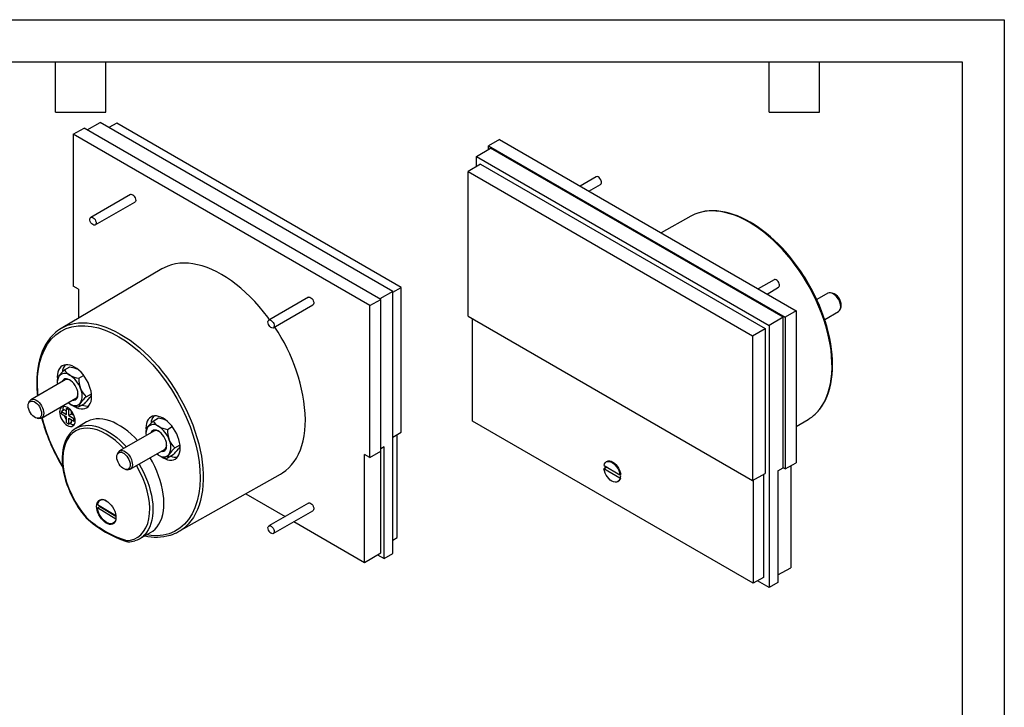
# Model space of a CAD drawing. Header units: millimetres. Extents: x 0 to 419, y 0 to 324.
# Tile 3 of 3: x 196 to 419, y 168 to 324. Entities that reach past the tile are written whole.
import ezdxf

# ---------------------------------------------------------------- set-up
doc = ezdxf.new("R2010")
doc.units = ezdxf.units.MM
doc.header["$LTSCALE"] = 1.5
doc.layers.add('TEXT', color=140, linetype='Continuous', lineweight=25)

msp = doc.modelspace()

# ---------------------------------------------------------------- linework, layer by layer
at = {"color": 7, "linetype": 'Continuous'}
for p, q in [((0.004, 323.854), (419.104, 323.854)), ((419.104, 323.854), (419.104, 0.004))]:
    msp.add_line(p, q, dxfattribs=at)
for p, q in [((210.984, 298.879), (213.978, 300.548)), ((280.347, 262.234), (213.978, 300.548)), ((217.715, 300.403), (215.941, 299.414)), ((282.267, 263.138), (217.715, 300.403)), ((207.847, 297.858), (210.344, 299.249)), ((207.847, 297.858), (207.847, 263.4)), ((275.164, 258.997), (207.847, 297.858)), ((277.617, 260.413), (210.344, 299.249)), ((304.551, 296.676), (302.098, 295.21)), ((302.098, 295.21), (369.371, 256.374)), ((302.098, 294.466), (302.098, 295.21)), ((304.551, 296.676), (371.868, 257.815)), ((299.368, 292.835), (302.522, 294.72)), ((299.368, 292.835), (365.737, 254.521)), ((299.368, 290.571), (299.368, 292.835)), ((368.947, 256.374), (302.522, 294.72)), ((300.252, 291.1), (297.448, 289.424)), ((300.252, 291.1), (364.854, 253.806)), ((297.448, 289.424), (362, 252.159)), ((297.448, 256.607), (297.448, 289.424)), ((326.484, 288.208), (322.852, 286.111)), ((324.852, 284.956), (327.484, 286.476)), ((220.8, 284.206), (211.82, 279.021)), ((212.82, 277.289), (221.8, 282.474)), ((347.97, 279.273), (341.251, 275.49)), ((227.975, 267.337), (205.133, 253.824)), ((366.896, 264.879), (363.263, 262.782)), ((209.049, 262.706), (207.847, 263.4)), ((209.049, 262.706), (209.049, 256.14)), ((280.347, 262.234), (277.405, 260.535)), ((280.347, 262.029), (282.267, 263.138)), ((280.347, 202.781), (280.347, 262.234)), ((282.267, 230.321), (282.267, 263.138)), ((365.263, 261.627), (367.895, 263.147)), ((379.076, 261.807), (376.555, 260.352)), ((380.04, 261.859), (379.671, 261.909)), ((261.211, 260.877), (252.231, 255.693)), ((275.164, 258.997), (277.617, 260.413)), ((277.617, 226.005), (277.617, 260.413)), ((253.231, 253.961), (262.211, 259.145)), ((275.164, 224.539), (275.164, 258.997)), ((371.868, 257.815), (369.371, 256.374)), ((371.868, 257.815), (371.868, 223.357)), ((378.343, 255.842), (381.476, 257.65)), ((381.861, 258.114), (382.002, 258.459)), ((297.448, 256.607), (362, 219.342)), ((298.398, 232.822), (298.398, 256.058)), ((368.947, 256.374), (365.737, 254.521)), ((368.947, 222.21), (368.947, 256.374)), ((369.371, 256.374), (369.371, 221.965)), ((362, 252.159), (364.854, 253.806)), ((364.854, 253.806), (364.854, 220.932)), ((365.737, 254.521), (365.737, 195.068)), ((362, 252.159), (362, 219.342)), ((205.857, 244.424), (207.103, 245.143)), ((206.029, 242.143), (198.239, 237.645)), ((204.224, 242.82), (204.241, 242.392)), ((204.224, 242.1), (204.224, 241.595)), ((209.123, 242.538), (210.2, 243.16)), ((197.854, 237.182), (197.713, 236.837)), ((200.639, 233.488), (208.429, 237.986)), ((210.756, 238.329), (211.959, 239.024)), ((205.815, 235.369), (205.179, 235.001)), ((205.179, 234.43), (205.179, 235.001)), ((205.179, 235.001), (206.345, 234.328)), ((205.461, 235.287), (205.464, 235.166)), ((206.345, 235.062), (205.815, 235.369)), ((206.345, 235.675), (206.625, 235.837)), ((206.345, 234.328), (206.345, 235.675)), ((206.345, 235.675), (206.84, 235.389)), ((206.84, 235.389), (207.044, 235.507)), ((206.84, 234.042), (206.84, 235.389)), ((207.477, 234.409), (207.477, 235.025)), ((210.369, 236.725), (209.123, 236.006)), ((199.675, 233.437), (200.044, 233.387)), ((205.179, 234.43), (206.345, 233.756)), ((206.345, 232.409), (206.345, 233.756)), ((206.345, 232.409), (206.84, 232.123)), ((207.477, 234.409), (206.84, 234.042)), ((206.84, 234.042), (208.007, 233.368)), ((206.84, 233.47), (208.007, 232.797)), ((206.84, 232.123), (206.84, 233.47)), ((207.477, 232.49), (206.84, 232.123)), ((208.01, 234.101), (207.477, 234.409)), ((207.477, 232.49), (207.477, 233.103)), ((208.007, 233.368), (208.211, 233.486)), ((208.007, 232.797), (208.007, 233.368)), ((208.287, 232.958), (208.007, 232.797)), ((210.884, 232.605), (208.421, 231.148)), ((225.973, 232.811), (227.219, 233.53)), ((362.111, 196.042), (298.398, 232.822)), ((371.868, 231.571), (374.582, 233.176)), ((226.145, 230.53), (218.355, 226.033)), ((224.34, 231.207), (224.357, 230.779)), ((224.34, 230.488), (224.34, 229.982)), ((229.239, 230.926), (230.315, 231.547)), ((280.347, 229.173), (282.267, 230.321)), ((281.317, 206.408), (281.317, 229.753)), ((220.755, 221.876), (228.545, 226.373)), ((230.872, 226.717), (232.074, 227.411)), ((275.164, 224.539), (277.617, 226.005)), ((277.599, 202.91), (277.599, 225.994)), ((278.377, 226.958), (277.617, 226.503)), ((278.377, 201.604), (278.377, 226.958)), ((217.969, 225.569), (217.828, 225.224)), ((230.485, 225.113), (229.239, 224.393)), ((275.164, 224.539), (273.962, 225.233)), ((273.962, 200.736), (273.962, 225.233)), ((328.955, 223.65), (328.778, 223.548)), ((205.033, 223.036), (205.477, 222.297)), ((219.791, 221.824), (220.16, 221.774)), ((328.448, 222.048), (328.271, 221.946)), ((331.879, 219.833), (328.271, 221.946)), ((328.276, 222.76), (331.885, 220.647)), ((328.484, 222.027), (328.448, 222.048)), ((329.009, 222.331), (328.484, 222.027)), ((367.742, 221.539), (368.947, 222.21)), ((367.742, 221.539), (367.742, 196.185)), ((369.371, 221.965), (368.947, 222.21)), ((369.371, 221.965), (371.868, 223.357)), ((370.666, 222.687), (370.666, 199.554)), ((231.745, 207.726), (254.87, 220.749)), ((331.378, 219.045), (331.555, 219.147)), ((331.879, 219.833), (332.056, 219.935)), ((331.885, 220.647), (332.061, 220.749)), ((332.05, 220.556), (331.89, 220.65)), ((332.056, 219.935), (332.02, 219.956)), ((362, 219.342), (364.854, 220.932)), ((362.111, 219.403), (362.111, 196.042)), ((364.429, 220.695), (364.429, 197.334)), ((214.233, 215.015), (213.913, 214.83)), ((246.986, 216.309), (255.915, 211.154)), ((213.313, 213.098), (213.879, 213.425)), ((217.495, 210.56), (213.313, 213.098)), ((213.331, 213.904), (217.503, 211.372)), ((213.879, 213.425), (217.521, 211.214)), ((261.211, 214.212), (252.231, 209.027)), ((253.231, 207.295), (262.211, 212.479)), ((217.511, 210.569), (217.495, 210.56)), ((216.913, 209.634), (217.233, 209.818)), ((257.915, 210), (273.962, 200.736)), ((222.875, 206.11), (225.368, 207.514)), ((280.347, 205.829), (281.317, 206.408)), ((220.274, 205.425), (220.165, 205.437)), ((273.962, 200.736), (277.599, 202.91)), ((276.87, 202.474), (278.377, 201.604)), ((278.377, 201.604), (280.347, 202.781)), ((367.742, 197.925), (370.666, 199.554)), ((364.429, 197.334), (362.111, 196.042)), ((365.737, 195.068), (363.098, 196.592)), ((367.742, 196.185), (365.737, 195.068))]:
    msp.add_line(p, q)
at = {"flags": 128}
for points in [[(327.637, 287.278), (327.522, 287.562), (327.354, 287.825), (327.149, 288.041), (326.929, 288.188), (326.713, 288.253), (326.525, 288.228), (326.484, 288.208)], [(220.8, 284.206), (220.931, 284.249), (221.135, 284.229), (221.356, 284.121), (221.571, 283.938), (221.759, 283.695), (221.903, 283.418), (221.987, 283.133), (222.005, 282.868), (221.953, 282.65), (221.837, 282.499), (221.8, 282.474)], [(376.173, 234.375), (376.609, 234.813), (377.219, 235.532), (377.772, 236.323), (378.268, 237.183), (378.705, 238.108), (379.081, 239.097), (379.394, 240.145), (379.645, 241.248), (379.831, 242.404), (379.952, 243.607), (380.008, 244.854), (379.999, 246.141), (379.925, 247.462), (379.785, 248.814), (379.581, 250.191), (379.313, 251.589), (378.982, 253.003), (378.589, 254.428), (378.135, 255.859), (377.623, 257.291), (377.054, 258.719), (376.429, 260.139), (375.752, 261.545), (375.024, 262.932), (374.247, 264.295), (373.426, 265.631), (372.562, 266.933), (371.658, 268.198), (370.718, 269.422), (369.745, 270.599), (368.743, 271.726), (367.714, 272.799), (366.662, 273.814), (365.591, 274.769), (364.505, 275.658), (363.408, 276.48), (362.303, 277.231), (361.194, 277.909), (360.085, 278.511), (358.98, 279.036), (357.882, 279.481), (356.796, 279.846), (355.725, 280.128), (354.674, 280.327), (353.645, 280.442), (352.642, 280.472), (351.669, 280.418), (350.729, 280.28), (349.826, 280.058), (349.802, 280.051)], [(374.682, 263.964), (373.891, 265.283), (373.562, 265.801), (373.003, 266.651), (372.405, 267.516), (371.746, 268.422), (371.039, 269.342), (370.289, 270.264), (369.504, 271.176), (368.686, 272.07), (367.84, 272.94), (366.971, 273.779), (366.08, 274.582), (365.171, 275.346), (364.248, 276.068), (363.314, 276.743), (362.37, 277.369), (361.42, 277.944), (360.466, 278.465), (359.512, 278.931), (358.559, 279.34), (357.609, 279.69), (356.666, 279.98), (355.731, 280.209), (354.806, 280.375), (353.893, 280.477), (352.996, 280.515), (352.114, 280.486), (351.251, 280.39), (350.408, 280.226), (349.872, 280.072)], [(211.666, 278.845), (211.782, 278.996), (211.95, 279.065), (212.155, 279.045), (212.375, 278.937), (212.59, 278.753), (212.779, 278.511), (212.923, 278.234), (213.007, 277.949), (213.024, 277.684), (212.973, 277.466), (212.857, 277.315), (212.689, 277.246), (212.484, 277.266), (212.264, 277.374), (212.049, 277.558), (211.86, 277.8), (211.717, 278.077), (211.632, 278.362), (211.615, 278.627), (211.666, 278.845)], [(252.407, 255.794), (251.957, 256.407), (251.015, 257.622), (250.041, 258.79), (249.039, 259.909), (248.011, 260.974), (246.96, 261.982), (245.892, 262.93), (244.808, 263.814), (243.713, 264.631), (242.611, 265.378), (241.505, 266.054), (240.4, 266.655), (239.297, 267.18), (238.203, 267.627), (237.119, 267.994), (236.051, 268.28), (235, 268.485), (233.972, 268.607), (232.969, 268.646), (231.996, 268.601), (231.054, 268.474), (230.148, 268.265), (229.28, 267.973), (228.453, 267.601), (227.975, 267.337)], [(368.049, 263.949), (367.933, 264.233), (367.765, 264.496), (367.56, 264.712), (367.34, 264.859), (367.125, 264.924), (366.936, 264.899), (366.896, 264.879)], [(376.225, 234.426), (376.466, 234.647), (377.093, 235.34), (377.616, 236.03), (378.093, 236.775), (378.524, 237.574), (378.905, 238.424), (379.238, 239.323), (379.519, 240.267), (379.75, 241.254), (379.93, 242.281), (380.057, 243.345), (380.133, 244.443), (380.156, 245.572), (380.128, 246.728), (380.048, 247.909), (379.916, 249.112), (379.735, 250.331), (379.503, 251.565), (379.223, 252.809), (378.895, 254.058), (378.521, 255.309), (378.104, 256.556), (377.647, 257.791), (377.155, 259.003), (376.641, 260.169), (376.109, 261.291), (375.711, 262.081), (375.3, 262.857), (374.682, 263.964)], [(381.973, 258.753), (381.94, 259.155), (381.843, 259.578), (381.685, 260.008), (381.474, 260.426), (381.216, 260.818), (380.922, 261.168), (380.604, 261.463), (380.272, 261.691), (379.941, 261.843), (379.623, 261.915), (379.33, 261.902), (379.076, 261.807)], [(261.211, 260.877), (261.342, 260.92), (261.546, 260.9), (261.767, 260.793), (261.982, 260.609), (262.17, 260.366), (262.314, 260.089), (262.399, 259.804), (262.416, 259.539), (262.364, 259.321), (262.249, 259.17), (262.211, 259.145)], [(382.002, 258.459), (382.07, 258.685), (382.103, 259.032)], [(206.975, 254.649), (207.153, 254.704), (208.057, 254.925), (208.997, 255.064), (209.97, 255.117), (210.972, 255.087), (212.001, 254.972), (213.053, 254.773), (214.124, 254.491), (215.21, 254.127), (216.307, 253.681), (217.412, 253.156), (218.521, 252.554), (219.63, 251.876), (220.736, 251.125), (221.833, 250.303), (222.919, 249.414), (223.99, 248.46), (225.041, 247.444), (226.07, 246.371), (227.073, 245.244), (228.046, 244.067), (228.986, 242.843), (229.89, 241.578), (230.754, 240.276), (231.575, 238.94), (232.351, 237.577), (233.079, 236.19), (233.757, 234.784), (234.381, 233.365), (234.951, 231.936), (235.463, 230.504), (235.916, 229.073), (236.309, 227.648), (236.641, 226.234), (236.909, 224.836), (237.113, 223.459), (237.253, 222.107), (237.327, 220.786), (237.336, 219.499), (237.28, 218.252), (237.158, 217.049), (236.972, 215.893), (236.722, 214.79), (236.408, 213.742), (236.032, 212.753), (235.596, 211.828), (235.1, 210.968), (234.546, 210.177), (233.937, 209.458), (233.372, 208.901)], [(252.078, 255.516), (252.193, 255.667), (252.362, 255.736), (252.566, 255.716), (252.787, 255.608), (253.002, 255.424), (253.19, 255.182), (253.334, 254.905), (253.418, 254.62), (253.436, 254.355), (253.384, 254.137), (253.268, 253.986), (253.1, 253.917), (252.896, 253.937), (252.675, 254.045), (252.46, 254.229), (252.271, 254.471), (252.128, 254.748), (252.043, 255.033), (252.026, 255.298), (252.078, 255.516)], [(203.464, 252.549), (203.249, 252.352), (202.622, 251.66), (202.099, 250.97), (201.622, 250.224), (201.191, 249.425), (200.81, 248.575), (200.477, 247.677), (200.196, 246.733), (199.965, 245.746), (199.785, 244.719), (199.658, 243.655), (199.582, 242.557), (199.559, 241.428), (199.587, 240.271), (199.668, 239.09), (199.731, 238.507)], [(199.86, 238.581), (199.782, 239.295), (199.706, 241.196), (199.763, 242.935), (199.949, 244.589), (200.26, 246.146), (200.695, 247.596), (201.281, 248.989), (201.995, 250.243), (202.862, 251.381), (203.853, 252.351), (204.979, 253.157), (206.217, 253.773), (207.554, 254.196), (208.98, 254.42), (210.458, 254.447), (211.999, 254.28), (213.538, 253.936), (215.112, 253.415), (216.636, 252.756), (218.171, 251.943), (219.705, 250.984), (221.23, 249.883), (222.804, 248.587), (224.343, 247.154), (225.884, 245.542), (227.362, 243.809), (228.788, 241.938), (230.125, 239.971), (231.362, 237.926), (232.489, 235.82), (233.48, 233.706), (234.347, 231.567), (235.061, 229.489), (235.647, 227.419), (236.082, 225.467), (236.393, 223.55), (236.579, 221.683), (236.636, 219.876), (236.56, 218.064), (236.344, 216.347), (235.975, 214.687), (235.463, 213.156), (234.798, 211.745), (233.993, 210.493), (233.056, 209.409), (231.994, 208.502), (230.837, 207.792), (229.577, 207.266), (228.269, 206.938), (226.884, 206.79), (225.501, 206.817), (224.394, 206.965)], [(207.654, 236.38), (208.113, 236.083), (208.621, 235.829), (209.12, 235.655), (209.601, 235.566), (210.058, 235.563), (210.481, 235.645), (210.863, 235.811), (211.198, 236.059), (211.481, 236.385), (211.706, 236.782), (211.87, 237.243), (211.969, 237.762), (212.002, 238.329), (211.969, 238.935), (211.87, 239.568), (211.706, 240.219), (211.481, 240.876), (211.198, 241.527), (210.863, 242.162), (210.481, 242.771), (210.058, 243.341), (209.601, 243.864), (209.12, 244.331), (208.621, 244.734), (208.113, 245.065), (207.605, 245.32), (207.106, 245.493), (206.625, 245.583), (206.168, 245.586), (205.745, 245.504), (205.363, 245.338), (205.028, 245.09), (204.745, 244.764), (204.52, 244.367), (204.356, 243.905), (204.257, 243.387), (204.224, 242.82)], [(207.103, 245.143), (208.065, 244.913), (208.647, 244.688)], [(207.69, 237.559), (207.989, 237.547), (208.279, 237.618), (208.525, 237.774), (208.718, 238.009), (208.85, 238.315), (208.918, 238.68), (208.918, 239.091), (208.85, 239.534), (208.718, 239.992), (208.525, 240.449), (208.279, 240.889), (207.989, 241.295), (207.665, 241.653), (207.319, 241.95), (206.963, 242.175), (206.611, 242.32), (206.274, 242.38), (205.965, 242.352), (205.696, 242.238), (205.476, 242.042), (205.313, 241.771), (205.291, 241.716)], [(197.612, 236.272), (197.646, 236.617), (197.745, 236.909), (197.905, 237.134), (198.118, 237.283), (198.375, 237.35), (198.666, 237.33), (198.977, 237.226), (199.295, 237.042), (199.606, 236.786), (199.896, 236.468), (200.152, 236.104), (200.365, 235.708), (200.523, 235.298), (200.62, 234.893), (200.653, 234.509), (200.619, 234.163), (200.52, 233.872), (200.361, 233.646), (200.148, 233.497), (199.89, 233.431), (199.599, 233.45), (199.288, 233.554), (198.971, 233.738), (198.66, 233.995), (198.37, 234.312), (198.113, 234.677), (197.901, 235.073), (197.743, 235.482), (197.645, 235.888), (197.612, 236.272)], [(197.854, 237.182), (197.872, 237.225), (198.03, 237.473), (198.242, 237.647), (198.499, 237.741), (198.793, 237.752), (199.111, 237.679), (199.443, 237.525), (199.774, 237.295), (200.092, 236.999), (200.385, 236.648), (200.642, 236.255), (200.852, 235.836), (201.008, 235.407), (201.104, 234.984), (201.136, 234.583), (201.103, 234.22), (201.005, 233.909), (200.848, 233.661), (200.636, 233.487), (200.379, 233.393), (200.085, 233.382), (200.044, 233.387)], [(207.052, 236.696), (206.683, 236.937), (206.652, 236.96)], [(204.754, 234.879), (204.788, 234.461), (204.889, 234.02), (205.052, 233.573), (205.272, 233.136), (205.54, 232.728), (205.846, 232.363), (206.177, 232.055), (206.522, 231.817), (206.867, 231.657), (207.199, 231.582), (207.504, 231.594), (207.772, 231.693), (207.992, 231.876), (208.155, 232.134), (208.256, 232.459), (208.29, 232.838), (208.256, 233.256), (208.155, 233.697), (207.992, 234.144), (207.772, 234.58), (207.504, 234.989), (207.199, 235.354), (206.867, 235.661), (206.522, 235.9), (206.177, 236.059), (205.846, 236.135), (205.54, 236.123), (205.272, 236.023), (205.052, 235.841), (204.889, 235.582), (204.788, 235.257), (204.754, 234.879)], [(222.429, 228.385), (221.791, 229.061), (221.011, 229.811), (220.212, 230.498), (219.401, 231.118), (218.582, 231.667), (217.76, 232.141), (216.941, 232.538), (216.129, 232.855), (215.331, 233.089), (214.551, 233.24), (213.795, 233.306), (213.066, 233.287), (212.371, 233.183), (211.712, 232.994), (211.096, 232.723), (210.884, 232.605)], [(227.77, 224.767), (228.229, 224.471), (228.736, 224.216), (229.235, 224.043), (229.717, 223.954), (230.173, 223.95), (230.596, 224.032), (230.979, 224.199), (231.314, 224.447), (231.597, 224.772), (231.822, 225.169), (231.985, 225.631), (232.085, 226.15), (232.118, 226.717), (232.085, 227.322), (231.985, 227.956), (231.822, 228.606), (231.597, 229.263), (231.314, 229.915), (230.979, 230.55), (230.596, 231.158), (230.173, 231.729), (229.717, 232.252), (229.235, 232.719), (228.736, 233.121), (228.229, 233.453), (227.721, 233.707), (227.222, 233.881), (226.74, 233.97), (226.284, 233.974), (225.861, 233.891), (225.479, 233.725), (225.143, 233.477), (224.861, 233.152), (224.636, 232.755), (224.472, 232.293), (224.373, 231.774), (224.34, 231.207), (224.34, 231.207)], [(227.219, 233.53), (228.181, 233.3), (228.763, 233.076)], [(254.87, 220.749), (255.34, 221.032), (256.075, 221.562), (256.762, 222.168), (257.396, 222.848), (257.977, 223.6), (258.502, 224.422), (258.97, 225.31), (259.378, 226.261), (259.726, 227.273), (260.012, 228.342), (260.236, 229.464), (260.396, 230.635), (260.493, 231.853), (260.525, 233.111)], [(207.489, 230.432), (207.131, 230.071), (206.733, 229.564), (206.382, 229.002), (206.08, 228.387), (205.827, 227.724), (205.625, 227.016), (205.475, 226.268), (205.377, 225.483), (205.332, 224.666), (205.338, 223.822), (205.396, 222.954), (205.505, 222.068), (205.662, 221.169), (205.868, 220.262), (206.119, 219.354), (206.411, 218.453), (206.738, 217.574), (207.083, 216.749), (207.405, 216.048), (207.676, 215.499), (208.011, 214.866), (208.285, 214.378)], [(219.309, 226.584), (218.474, 227.451), (217.429, 228.385), (216.38, 229.185), (215.342, 229.848), (214.305, 230.383), (213.256, 230.794), (212.211, 231.066), (211.176, 231.187), (210.185, 231.145), (209.256, 230.935), (208.407, 230.562), (207.653, 230.033), (207.005, 229.361), (206.476, 228.573), (206.062, 227.683), (205.761, 226.708), (205.566, 225.642), (205.479, 224.47), (205.507, 223.203), (205.661, 221.839), (205.94, 220.42), (206.345, 218.966), (206.868, 217.506), (207.498, 216.067), (208.224, 214.67), (209.016, 213.359), (209.867, 212.134), (210.761, 211.005)], [(209.357, 231.574), (209.958, 231.736), (210.647, 231.833), (211.368, 231.846), (212.117, 231.777), (212.888, 231.624), (213.677, 231.39), (214.478, 231.076), (215.287, 230.683), (216.099, 230.215), (216.908, 229.673), (217.709, 229.062), (218.498, 228.386), (219.269, 227.648), (219.935, 226.945)], [(227.806, 225.947), (228.105, 225.935), (228.395, 226.006), (228.641, 226.162), (228.834, 226.397), (228.966, 226.702), (229.033, 227.067), (229.033, 227.478), (228.966, 227.921), (228.834, 228.38), (228.641, 228.837), (228.395, 229.276), (228.105, 229.683), (227.781, 230.041), (227.435, 230.337), (227.079, 230.562), (226.726, 230.707), (226.39, 230.767), (226.081, 230.74), (225.812, 230.626), (225.592, 230.429), (225.429, 230.158), (225.406, 230.104)], [(218.485, 225.736), (218.775, 225.719), (219.086, 225.617), (219.403, 225.435), (219.715, 225.18), (220.005, 224.863), (220.263, 224.5), (220.476, 224.105), (220.636, 223.695), (220.735, 223.289), (220.769, 222.905), (220.736, 222.558), (220.639, 222.265), (220.481, 222.038), (220.269, 221.887), (220.012, 221.819), (219.722, 221.836), (219.411, 221.938), (219.094, 222.121), (218.783, 222.376), (218.492, 222.692), (218.234, 223.055), (218.021, 223.451), (217.861, 223.86), (217.762, 224.266), (217.728, 224.651), (217.761, 224.997), (217.858, 225.29), (218.016, 225.517), (218.228, 225.668), (218.485, 225.736)], [(218.702, 226.141), (219.005, 226.126), (219.329, 226.027), (219.661, 225.849), (219.99, 225.598), (220.301, 225.283), (220.584, 224.918), (220.828, 224.516), (221.022, 224.092), (221.16, 223.662), (221.237, 223.244), (221.248, 222.854), (221.195, 222.505), (221.079, 222.212), (220.904, 221.987), (220.677, 221.837), (220.407, 221.768), (220.16, 221.774)], [(225.368, 207.514), (225.894, 207.857), (226.409, 208.3), (226.87, 208.819), (227.276, 209.41), (227.623, 210.07), (227.909, 210.795), (228.132, 211.579), (228.291, 212.419), (228.385, 213.307), (228.414, 214.239), (228.376, 215.209), (228.273, 216.211), (228.104, 217.237), (227.872, 218.281), (227.577, 219.337), (227.222, 220.398), (226.808, 221.457), (226.339, 222.507), (225.817, 223.542), (225.284, 224.49)], [(227.168, 225.083), (226.799, 225.324), (226.768, 225.347)], [(328.276, 222.76), (328.383, 223.097), (328.555, 223.365), (328.785, 223.552), (329.066, 223.653), (329.385, 223.663), (329.732, 223.582), (330.091, 223.412), (330.45, 223.161), (330.795, 222.837), (331.112, 222.455), (331.389, 222.027), (331.616, 221.572), (331.783, 221.106), (331.885, 220.647)], [(328.955, 223.65), (328.962, 223.655), (329.243, 223.755), (329.562, 223.765), (329.908, 223.684), (330.268, 223.514), (330.627, 223.263), (330.972, 222.939), (331.289, 222.557), (331.566, 222.129), (331.793, 221.674), (331.96, 221.208), (332.061, 220.749)], [(219.924, 205.715), (220.818, 205.812), (221.669, 206.055), (222.461, 206.451), (223.186, 207.01), (223.816, 207.722), (224.34, 208.578), (224.744, 209.565), (225.024, 210.66), (225.178, 211.847), (225.206, 213.081), (225.119, 214.354), (224.924, 215.646), (224.623, 216.968), (224.209, 218.336), (223.68, 219.734), (223.032, 221.155), (222.278, 222.554), (222.186, 222.702)], [(222.791, 223.051), (223.263, 222.216), (223.784, 221.196), (224.254, 220.161), (224.67, 219.116), (225.03, 218.068), (225.33, 217.024), (225.57, 215.99), (225.748, 214.973), (225.862, 213.979), (225.912, 213.015), (225.897, 212.086), (225.819, 211.199), (225.676, 210.358), (225.471, 209.57), (225.203, 208.84), (224.876, 208.171), (224.491, 207.568), (224.051, 207.035), (223.754, 206.744)], [(331.879, 219.833), (331.773, 219.496), (331.601, 219.229), (331.371, 219.041), (331.09, 218.94), (330.771, 218.93), (330.424, 219.012), (330.065, 219.181), (329.705, 219.433), (329.361, 219.756), (329.044, 220.139), (328.766, 220.566), (328.54, 221.021), (328.373, 221.488), (328.271, 221.946)], [(213.15, 213.456), (213.184, 213.877), (213.283, 214.246), (213.444, 214.553), (213.663, 214.787), (213.933, 214.944), (214.246, 215.016), (214.593, 215.002), (214.962, 214.904), (215.342, 214.722), (215.723, 214.464), (216.092, 214.137), (216.438, 213.75), (216.751, 213.317), (217.022, 212.849), (217.241, 212.361), (217.402, 211.868), (217.501, 211.384), (217.535, 210.926), (217.501, 210.505), (217.402, 210.136), (217.241, 209.829), (217.022, 209.595), (216.751, 209.439), (216.438, 209.366), (216.092, 209.38), (215.723, 209.478), (215.342, 209.66), (214.962, 209.918), (214.593, 210.245), (214.246, 210.632), (213.933, 211.065), (213.663, 211.533), (213.444, 212.021), (213.283, 212.514), (213.184, 212.998), (213.15, 213.456)], [(217.495, 210.56), (217.392, 210.207), (217.228, 209.916), (217.009, 209.696), (216.74, 209.555), (216.431, 209.495), (216.091, 209.519), (215.729, 209.627), (215.358, 209.815), (214.989, 210.076), (214.633, 210.404), (214.301, 210.788), (214.003, 211.217), (213.748, 211.676), (213.544, 212.153), (213.398, 212.632), (213.313, 213.098)], [(213.879, 213.425), (213.868, 213.533), (213.865, 213.58)], [(261.211, 214.212), (261.342, 214.255), (261.546, 214.235), (261.767, 214.127), (261.982, 213.943), (262.17, 213.701), (262.314, 213.424), (262.399, 213.139), (262.416, 212.874), (262.364, 212.656), (262.249, 212.505), (262.211, 212.479)], [(210.761, 211.005), (210.736, 210.943), (210.732, 210.898), (210.744, 210.877)], [(210.744, 210.877), (210.747, 210.87), (210.776, 210.857), (210.863, 210.871), (210.902, 210.889)], [(210.761, 211.005), (210.745, 210.933), (210.75, 210.88), (210.772, 210.844), (210.773, 210.844)], [(252.078, 208.851), (252.193, 209.002), (252.362, 209.071), (252.566, 209.05), (252.787, 208.943), (253.002, 208.759), (253.19, 208.517), (253.334, 208.24), (253.418, 207.955), (253.436, 207.69), (253.384, 207.471), (253.268, 207.32), (253.1, 207.252), (252.896, 207.272), (252.675, 207.379), (252.46, 207.563), (252.271, 207.806), (252.128, 208.083), (252.043, 208.368), (252.026, 208.633), (252.078, 208.851)]]:
    msp.add_lwpolyline(points, dxfattribs=at)
for centre, radius, start, end in [((327.037, 286.977), 0.672, 311.76473, 26.59774), ((352.383, 271.428), 9.001, 106.66281, 119.35628), ((367.448, 263.648), 0.672, 311.76473, 26.59774), ((379.165, 259.054), 2.938, 359.56014, 72.66862), ((380.795, 258.621), 1.186, 305.05849, 6.41811), ((209.701, 246.1), 8.972, 107.68501, 133.56669), ((220.448, 231.485), 40.11, 2.3236, 34.3944), ((213.226, 236.626), 10.729, 133.38339, 143.49102), ((205.94, 241.866), 1.759, 50.75183, 139.4672), ((208.396, 243.73), 3.026, 142.73139, 176.31155), ((208.612, 245.983), 3.166, 209.51667, 240.48954), ((207.073, 241.573), 2.857, 149.82216, 189.1887), ((205.914, 241.929), 1.698, 140.51722, 174.22878), ((206.52, 241.076), 1.174, 57.92775, 114.70305), ((203.741, 238.059), 6.139, 20.22711, 57.36203), ((210.056, 248.79), 6.321, 241.62564, 261.50819), ((215.515, 242.357), 6.395, 178.37492, 199.89153), ((214.356, 242.118), 5.226, 201.74955, 226.4618), ((206.235, 238.548), 3.652, 333.43643, 26.56357), ((208.165, 238.058), 1.759, 230.75183, 319.4672), ((207.774, 238.932), 1.151, 304.67096, 2.68748), ((210.942, 235.781), 1.833, 141.78933, 172.95666), ((218.684, 230.037), 11.473, 133.71182, 143.16259), ((202.441, 245.018), 11.473, 313.71181, 323.16259), ((210.256, 239.249), 1.761, 320.95593, 344.60906), ((206.988, 235.354), 1.528, 149.10044, 182.53414), ((210.147, 242.529), 6.603, 242.05402, 261.07981), ((210.964, 238.997), 2.787, 246.80309, 278.3647), ((241.92, 244.544), 42.699, 194.97918, 210.24563), ((239.64, 243.5), 40.118, 194.33779, 211.54441), ((209.67, 235.676), 4.262, 201.26637, 218.73139), ((233.342, 225.014), 10.729, 133.38339, 143.49102), ((228.512, 232.117), 3.026, 142.73139, 176.31155), ((228.727, 234.371), 3.166, 209.51667, 240.48954), ((369.966, 240.958), 9.048, 300.67091, 313.31231), ((208.084, 233.654), 1.669, 234.95572, 269.66662), ((210.906, 226.946), 4.881, 108.51238, 133.55685), ((227.188, 229.961), 2.857, 149.82216, 189.1887), ((226.029, 230.317), 1.698, 140.51722, 174.22878), ((226.055, 230.254), 1.759, 50.75183, 139.4672), ((226.636, 229.464), 1.174, 57.92775, 114.70305), ((223.857, 226.446), 6.139, 20.22711, 57.36203), ((230.172, 237.177), 6.321, 241.62564, 261.50819), ((235.631, 230.744), 6.395, 178.37492, 199.89153), ((234.471, 230.505), 5.226, 201.74955, 226.4618), ((226.351, 226.935), 3.652, 333.43643, 26.56357), ((218.792, 225.27), 0.875, 95.89661, 160.05475), ((227.89, 227.32), 1.151, 304.67096, 2.68748), ((238.8, 218.424), 11.473, 133.71182, 143.16259), ((222.557, 233.405), 11.473, 313.71181, 323.16259), ((230.372, 227.636), 1.761, 320.95593, 344.60906), ((228.281, 226.445), 1.759, 230.75183, 319.4672), ((230.263, 230.916), 6.603, 242.05402, 261.07981), ((231.058, 224.168), 1.833, 141.78933, 172.95666), ((231.08, 227.384), 2.787, 246.80309, 278.3647), ((331.003, 222.431), 2.551, 175.04247, 189.10543), ((330.95, 220.086), 1.117, 302.79955, 352.26074), ((329.691, 220.378), 2.367, 349.74393, 9.5347), ((214.579, 213.726), 1.261, 50.66033, 171.88673), ((228.154, 225.727), 22.882, 209.73524, 220.46404), ((227.241, 228.972), 24.38, 227.46979, 252.53559), ((227.539, 229.088), 24.778, 227.41681, 252.66838), ((227.333, 215.558), 8.988, 286.50829, 312.21108), ((220.33, 205.823), 0.42, 194.90725, 246.92916), ((220.243, 205.747), 0.32, 185.74468, 254.7319), ((220.242, 210.519), 5.099, 270.36022, 288.23229), ((220.486, 210.352), 4.868, 286.96692, 312.17491), ((226.668, 217.733), 11.262, 256.60784, 286.23026)]:
    msp.add_arc(centre, radius, start, end)
at = {"layer": 'TEXT'}
for p, q in [((9.525, 314.325), (409.575, 314.325)), ((203.835, 302.895), (203.835, 314.325)), ((215.265, 302.895), (215.265, 314.325)), ((365.76, 302.895), (365.76, 314.325)), ((377.19, 302.895), (377.19, 314.325)), ((409.575, 314.325), (409.575, 9.525)), ((203.835, 302.895), (215.265, 302.895)), ((365.76, 302.895), (377.19, 302.895))]:
    msp.add_line(p, q, dxfattribs=at)

doc.saveas('drawing.dxf')
